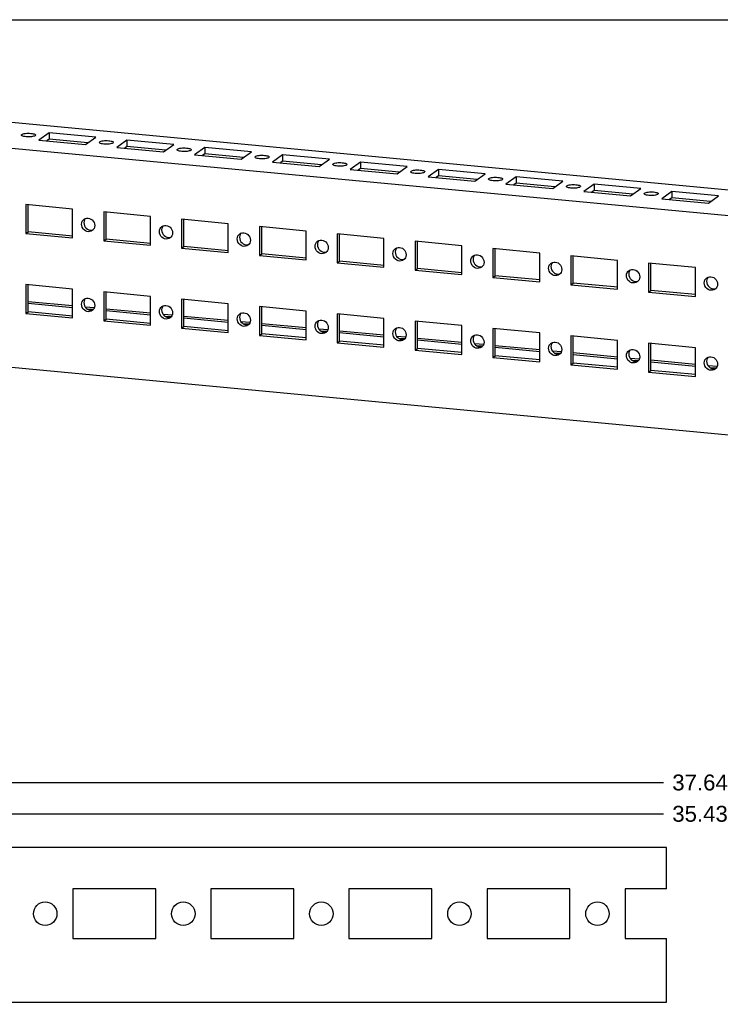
# Model space of a CAD drawing. Header units: inches. Extents: x 0 to 22.7, y 0 to 14.7.
# Tile 3 of 8: x 4.6 to 9.6, y 7.6 to 14.7. Entities that reach past the tile are written whole.
import ezdxf

# ---------------------------------------------------------------- set-up
doc = ezdxf.new("R2010")
doc.units = ezdxf.units.IN
doc.header["$LTSCALE"] = 1.246667
doc.header["$MEASUREMENT"] = 0
doc.layers.get('0').update_dxf_attribs({"linetype": 'CONTINUOUS'})
doc.styles.get("Standard").update_dxf_attribs({"font": 'arial.ttf'})
doc.dimstyles.new('DIMSTYLE_1', dxfattribs={"dimtxt": 0.113333, "dimasz": 0.133333, "dimexe": 0.09, "dimexo": 0.07, "dimgap": 0.0425, "dimtad": 0, "dimtih": 1, "dimtoh": 1, "dimzin": 4, "dimdsep": 46, "dimtxsty": 'Standard', "dimblk": '_FILLED', "dimblk1": '_FILLED', "dimblk2": '_FILLED', "dimcen": 0.09, "dimadec": 3, "dimazin": 1, "dimtfac": 1, "dimtdec": 3, "dimtofl": 0, "dimtmove": 0, "dimatfit": 3, "dimldrblk": '_FILLED', "dimfxl": 0, "dimtolj": 1, "dimtzin": 4, "dimarcsym": 0})

# ---------------------------------------------------------------- blocks, each defined once
blk = doc.blocks.new('_FILLED')
at = {"color": 0, "linetype": 'ByBlock'}
blk.add_solid([(0, 0), (-1, 0.2), (-1, -0.2)], dxfattribs=at)
blk = doc.blocks.new('*D2')
at = {"color": 2, "linetype": 'Continuous'}
for p, q in [((2.327, 8.8572), (2.327, 9.1239)), ((17.0374, 8.8572), (17.0374, 9.1239)), ((2.327, 9.0039), (9.1949, 9.0039)), ((17.0374, 9.0039), (10.1694, 9.0039))]:
    blk.add_line(p, q, dxfattribs=at)
at = {"color": 2, "linetype": 'Continuous', "xscale": 0.1333333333, "yscale": 0.1333333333, "zscale": 0.1333333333, "rotation": 180}
blk.add_blockref('_FILLED', (2.327, 9.0039), dxfattribs=at)
at = {"color": 2, "linetype": 'Continuous', "xscale": 0.1333333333, "yscale": 0.1333333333, "zscale": 0.1333333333}
blk.add_blockref('_FILLED', (17.0374, 9.0039), dxfattribs=at)
at = {"color": 2, "linetype": 'Continuous', "insert": (9.6822, 9.0606), "char_height": 0.113333, "width": 0.861165, "attachment_point": 2, "line_spacing_factor": 0.9}
blk.add_mtext('35.43{\\ftxt.shx;\\W1.000000;\\H0.113333; }[900]', dxfattribs=at)
blk = doc.blocks.new('*D3')
at = {"color": 2, "linetype": 'Continuous'}
for p, q in [((1.2246, 7.7155), (1.2246, 9.3473)), ((18.1398, 7.7155), (18.1398, 9.3473)), ((1.2246, 9.2273), (9.1949, 9.2273)), ((18.1398, 9.2273), (10.1694, 9.2273))]:
    blk.add_line(p, q, dxfattribs=at)
at = {"color": 2, "linetype": 'Continuous', "xscale": 0.1333333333, "yscale": 0.1333333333, "zscale": 0.1333333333, "rotation": 180}
blk.add_blockref('_FILLED', (1.2246, 9.2273), dxfattribs=at)
at = {"color": 2, "linetype": 'Continuous', "xscale": 0.1333333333, "yscale": 0.1333333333, "zscale": 0.1333333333}
blk.add_blockref('_FILLED', (18.1398, 9.2273), dxfattribs=at)
at = {"color": 2, "linetype": 'Continuous', "insert": (9.6822, 9.284), "char_height": 0.113333, "width": 0.861165, "attachment_point": 2, "line_spacing_factor": 0.9}
blk.add_mtext('37.64{\\ftxt.shx;\\W1.000000;\\H0.113333; }[956]', dxfattribs=at)

msp = doc.modelspace()

# ---------------------------------------------------------------- linework, layer by layer
at = {"color": 7, "linetype": 'Continuous'}
for p, q in [((0, 14.6667), (22.6667, 14.6667)), ((21.6906, 12.3185), (1.7129, 14.2004)), ((1.4866, 14.0396), (21.4643, 12.1576)), ((4.8154, 13.8594), (4.7427, 13.8077)), ((4.8154, 13.8594), (4.8154, 13.8137)), ((5.1484, 13.828), (4.8154, 13.8594)), ((4.6607, 13.8311), (4.6509, 13.8318)), ((4.6704, 13.831), (4.6607, 13.8311)), ((4.7427, 13.8077), (5.0756, 13.7763)), ((4.8154, 13.8137), (4.7993, 13.8023)), ((5.0917, 13.7877), (4.8154, 13.8137)), ((5.0756, 13.7763), (5.1484, 13.828)), ((5.2157, 13.7789), (5.2058, 13.7795)), ((5.2253, 13.7787), (5.2157, 13.7789)), ((5.3703, 13.8071), (5.2976, 13.7554)), ((5.3703, 13.8071), (5.3703, 13.7615)), ((5.7033, 13.7757), (5.3703, 13.8071)), ((5.6306, 13.724), (5.7033, 13.7757)), ((5.2976, 13.7554), (5.6306, 13.724)), ((5.3703, 13.7615), (5.3543, 13.75)), ((5.6466, 13.7354), (5.3703, 13.7615)), ((5.7706, 13.7266), (5.7608, 13.7272)), ((5.7803, 13.7264), (5.7706, 13.7266)), ((5.9253, 13.7548), (5.8526, 13.7031)), ((5.8526, 13.7031), (6.1855, 13.6717)), ((5.9253, 13.7092), (5.9092, 13.6978)), ((5.9253, 13.7548), (5.9253, 13.7092)), ((6.2582, 13.7234), (5.9253, 13.7548)), ((6.2016, 13.6832), (5.9253, 13.7092)), ((6.1855, 13.6717), (6.2582, 13.7234)), ((6.4802, 13.7025), (6.4075, 13.6508)), ((6.4802, 13.7025), (6.4802, 13.6569)), ((6.8132, 13.6712), (6.4802, 13.7025)), ((6.3255, 13.6743), (6.3157, 13.6749)), ((6.3352, 13.6742), (6.3255, 13.6743)), ((6.4075, 13.6508), (6.7405, 13.6195)), ((6.4802, 13.6569), (6.4642, 13.6455)), ((6.7565, 13.6309), (6.4802, 13.6569)), ((6.7405, 13.6195), (6.8132, 13.6712)), ((6.8805, 13.622), (6.8706, 13.6227)), ((6.8901, 13.6219), (6.8805, 13.622)), ((7.0351, 13.6503), (6.9624, 13.5986)), ((7.0351, 13.6503), (7.0351, 13.6046)), ((7.3681, 13.6189), (7.0351, 13.6503)), ((6.9624, 13.5986), (7.2954, 13.5672)), ((7.0351, 13.6046), (7.0191, 13.5932)), ((7.3114, 13.5786), (7.0351, 13.6046)), ((7.2954, 13.5672), (7.3681, 13.6189)), ((7.4354, 13.5697), (7.4256, 13.5704)), ((7.4451, 13.5696), (7.4354, 13.5697)), ((7.5901, 13.598), (7.5174, 13.5463)), ((7.5901, 13.5523), (7.574, 13.5409)), ((7.5901, 13.598), (7.5901, 13.5523)), ((7.923, 13.5666), (7.5901, 13.598)), ((7.8664, 13.5263), (7.5901, 13.5523)), ((7.8503, 13.5149), (7.923, 13.5666)), ((7.5174, 13.5463), (7.8503, 13.5149)), ((7.9903, 13.5175), (7.9805, 13.5181)), ((8, 13.5173), (7.9903, 13.5175)), ((8.145, 13.5457), (8.0723, 13.494)), ((8.0723, 13.494), (8.4053, 13.4626)), ((8.145, 13.5001), (8.129, 13.4887)), ((8.145, 13.5457), (8.145, 13.5001)), ((8.478, 13.5143), (8.145, 13.5457)), ((8.4213, 13.474), (8.145, 13.5001)), ((8.4053, 13.4626), (8.478, 13.5143)), ((8.7, 13.4934), (8.6272, 13.4417)), ((8.7, 13.4934), (8.7, 13.4478)), ((9.0329, 13.4621), (8.7, 13.4934)), ((8.5453, 13.4652), (8.5354, 13.4658)), ((8.555, 13.4651), (8.5453, 13.4652)), ((8.6272, 13.4417), (8.9602, 13.4104)), ((8.7, 13.4478), (8.6839, 13.4364)), ((8.9762, 13.4218), (8.7, 13.4478)), ((8.9602, 13.4104), (9.0329, 13.4621)), ((9.1002, 13.4129), (9.0904, 13.4135)), ((9.1099, 13.4128), (9.1002, 13.4129)), ((9.2549, 13.4412), (9.1822, 13.3894)), ((9.2549, 13.4412), (9.2549, 13.3955)), ((9.5878, 13.4098), (9.2549, 13.4412)), ((4.6498, 13.3479), (4.6498, 13.1426)), ((4.9827, 13.3166), (4.6498, 13.3479)), ((4.6659, 13.1541), (4.6659, 13.3479)), ((9.1822, 13.3894), (9.5151, 13.3581)), ((9.2549, 13.3955), (9.2388, 13.3841)), ((9.5312, 13.3695), (9.2549, 13.3955)), ((9.5151, 13.3581), (9.5878, 13.4098)), ((4.9827, 13.1112), (4.9827, 13.3166)), ((5.2047, 13.2957), (5.2047, 13.0903)), ((5.5377, 13.2643), (5.2047, 13.2957)), ((5.2209, 13.1018), (5.2209, 13.2957)), ((5.0465, 13.2079), (5.0479, 13.219)), ((5.057, 13.2373), (5.0646, 13.2444)), ((5.0641, 13.2306), (5.0627, 13.2194)), ((5.0646, 13.2444), (5.0732, 13.249)), ((5.5377, 13.059), (5.5377, 13.2643)), ((5.7596, 13.2434), (5.7596, 13.038)), ((6.0926, 13.212), (5.7596, 13.2434)), ((5.7758, 13.0495), (5.7758, 13.2434)), ((6.0926, 13.0067), (6.0926, 13.212)), ((4.6498, 13.1426), (4.6659, 13.1541)), ((4.6498, 13.1426), (4.9827, 13.1112)), ((4.9839, 13.1241), (4.6659, 13.1541)), ((5.0732, 13.188), (5.0806, 13.1797)), ((5.0806, 13.1797), (5.0894, 13.1732)), ((5.1304, 13.1696), (5.1228, 13.1625)), ((5.6015, 13.1556), (5.6029, 13.1667)), ((5.612, 13.1851), (5.6196, 13.1921)), ((5.619, 13.1783), (5.6176, 13.1671)), ((5.6196, 13.1921), (5.6282, 13.1967)), ((5.6281, 13.1357), (5.6355, 13.1274)), ((6.1669, 13.1328), (6.1745, 13.1398)), ((6.1745, 13.1398), (6.1831, 13.1445)), ((6.3146, 13.1911), (6.3146, 12.9858)), ((6.6475, 13.1598), (6.3146, 13.1911)), ((6.3307, 12.9973), (6.3307, 13.1911)), ((6.6475, 12.9544), (6.6475, 13.1598)), ((6.8695, 13.1388), (6.8695, 12.9335)), ((7.2025, 13.1075), (6.8695, 13.1388)), ((6.8857, 12.945), (6.8857, 13.1388)), ((5.2047, 13.0903), (5.2209, 13.1018)), ((5.2047, 13.0903), (5.5377, 13.059)), ((5.5389, 13.0719), (5.2209, 13.1018)), ((5.6355, 13.1274), (5.6443, 13.121)), ((5.6854, 13.1173), (5.6777, 13.1103)), ((6.1564, 13.1033), (6.1578, 13.1145)), ((6.174, 13.126), (6.1726, 13.1148)), ((6.1831, 13.0834), (6.1904, 13.0752)), ((6.1904, 13.0752), (6.1993, 13.0687)), ((6.2403, 13.065), (6.2327, 13.058)), ((6.7114, 13.0511), (6.7127, 13.0622)), ((6.7218, 13.0805), (6.7294, 13.0875)), ((6.7289, 13.0737), (6.7275, 13.0626)), ((6.7294, 13.0875), (6.738, 13.0922)), ((7.2025, 12.9021), (7.2025, 13.1075)), ((7.4245, 13.0866), (7.4245, 12.8812)), ((7.7574, 13.0552), (7.4245, 13.0866)), ((7.4406, 12.8927), (7.4406, 13.0866)), ((5.7596, 13.038), (5.7758, 13.0495)), ((5.7596, 13.038), (6.0926, 13.0067)), ((6.0938, 13.0196), (5.7758, 13.0495)), ((6.3146, 12.9858), (6.3307, 12.9973)), ((6.6488, 12.9673), (6.3307, 12.9973)), ((6.738, 13.0311), (6.7454, 13.0229)), ((6.7454, 13.0229), (6.7542, 13.0164)), ((6.7952, 13.0127), (6.7876, 13.0057)), ((7.2663, 12.9988), (7.2677, 13.0099)), ((7.2768, 13.0282), (7.2844, 13.0353)), ((7.2838, 13.0215), (7.2825, 13.0103)), ((7.2844, 13.0353), (7.293, 13.0399)), ((7.7574, 12.8498), (7.7574, 13.0552)), ((7.9794, 13.0343), (7.9794, 12.8289)), ((8.3124, 13.0029), (7.9794, 13.0343)), ((7.9955, 12.8404), (7.9955, 13.0343)), ((8.3124, 12.7976), (8.3124, 13.0029)), ((6.3146, 12.9858), (6.6475, 12.9544)), ((6.8695, 12.9335), (6.8857, 12.945)), ((6.8695, 12.9335), (7.2025, 12.9021)), ((7.2037, 12.915), (6.8857, 12.945)), ((7.2929, 12.9789), (7.3003, 12.9706)), ((7.3003, 12.9706), (7.3091, 12.9641)), ((7.3502, 12.9605), (7.3425, 12.9534)), ((7.8212, 12.9465), (7.8226, 12.9576)), ((7.8317, 12.9759), (7.8393, 12.983)), ((7.8388, 12.9692), (7.8374, 12.958)), ((7.8393, 12.983), (7.8479, 12.9876)), ((7.8479, 12.9266), (7.8553, 12.9183)), ((8.3866, 12.9237), (8.3943, 12.9307)), ((8.3943, 12.9307), (8.4029, 12.9354)), ((8.5343, 12.982), (8.5343, 12.7767)), ((8.8673, 12.9506), (8.5343, 12.982)), ((8.5505, 12.7882), (8.5505, 12.982)), ((8.8673, 12.7453), (8.8673, 12.9506)), ((9.0893, 12.9297), (9.0893, 12.7244)), ((9.4222, 12.8984), (9.0893, 12.9297)), ((9.1054, 12.7359), (9.1054, 12.9297)), ((7.4245, 12.8812), (7.4406, 12.8927)), ((7.4245, 12.8812), (7.7574, 12.8498)), ((7.7586, 12.8627), (7.4406, 12.8927)), ((7.8553, 12.9183), (7.8641, 12.9118)), ((7.9051, 12.9082), (7.8975, 12.9012)), ((8.3762, 12.8942), (8.3775, 12.9054)), ((8.3937, 12.9169), (8.3923, 12.9057)), ((8.4028, 12.8743), (8.4102, 12.8661)), ((8.4102, 12.8661), (8.419, 12.8596)), ((8.46, 12.8559), (8.4524, 12.8489)), ((8.9311, 12.842), (8.9325, 12.8531)), ((8.9416, 12.8714), (8.9492, 12.8784)), ((8.9487, 12.8646), (8.9473, 12.8535)), ((8.9492, 12.8784), (8.9578, 12.8831)), ((9.4222, 12.693), (9.4222, 12.8984)), ((7.9794, 12.8289), (7.9955, 12.8404)), ((7.9794, 12.8289), (8.3124, 12.7976)), ((8.3136, 12.8105), (7.9955, 12.8404)), ((8.5343, 12.7767), (8.5505, 12.7882)), ((8.8685, 12.7582), (8.5505, 12.7882)), ((8.9577, 12.822), (8.9651, 12.8138)), ((8.9651, 12.8138), (8.9739, 12.8073)), ((9.015, 12.8036), (9.0074, 12.7966)), ((9.486, 12.7897), (9.4874, 12.8008)), ((9.4965, 12.8191), (9.5041, 12.8262)), ((9.5036, 12.8124), (9.5022, 12.8012)), ((9.5041, 12.8262), (9.5127, 12.8308)), ((4.6498, 12.7775), (4.6498, 12.5722)), ((4.9827, 12.7462), (4.6498, 12.7775)), ((4.6659, 12.5837), (4.6659, 12.7775)), ((4.9827, 12.5408), (4.9827, 12.7462)), ((5.2047, 12.7252), (5.2047, 12.5199)), ((5.5377, 12.6939), (5.2047, 12.7252)), ((5.2209, 12.5314), (5.2209, 12.7252)), ((8.5343, 12.7767), (8.8673, 12.7453)), ((9.0893, 12.7244), (9.1054, 12.7359)), ((9.0893, 12.7244), (9.4222, 12.693)), ((9.4234, 12.7059), (9.1054, 12.7359)), ((9.5127, 12.7698), (9.5201, 12.7615)), ((9.5201, 12.7615), (9.5289, 12.755)), ((9.5699, 12.7514), (9.5623, 12.7443)), ((4.9827, 12.626), (4.6659, 12.6558)), ((4.9827, 12.6129), (4.6659, 12.6428)), ((5.0465, 12.6375), (5.0479, 12.6486)), ((5.057, 12.6669), (5.0646, 12.6739)), ((5.0641, 12.6601), (5.0627, 12.649)), ((5.0646, 12.6739), (5.0732, 12.6786)), ((5.5377, 12.4885), (5.5377, 12.6939)), ((5.7596, 12.673), (5.7596, 12.4676)), ((6.0926, 12.6416), (5.7596, 12.673)), ((5.7758, 12.4791), (5.7758, 12.673)), ((6.0926, 12.4362), (6.0926, 12.6416)), ((4.6498, 12.5722), (4.6659, 12.5837)), ((4.6498, 12.5722), (4.9827, 12.5408)), ((4.9839, 12.5537), (4.6659, 12.5837)), ((5.0732, 12.6176), (5.0806, 12.6093)), ((5.1393, 12.6112), (5.0733, 12.6174)), ((5.0806, 12.6093), (5.0894, 12.6028)), ((5.1303, 12.599), (5.0892, 12.6029)), ((5.1304, 12.5991), (5.1228, 12.5921)), ((5.5377, 12.5737), (5.2209, 12.6035)), ((5.5377, 12.5607), (5.2209, 12.5905)), ((5.6015, 12.5852), (5.6029, 12.5963)), ((5.612, 12.6146), (5.6196, 12.6217)), ((5.619, 12.6079), (5.6176, 12.5967)), ((5.6196, 12.6217), (5.6282, 12.6263)), ((6.1669, 12.5623), (6.1745, 12.5694)), ((6.1745, 12.5694), (6.1831, 12.574)), ((6.3146, 12.6207), (6.3146, 12.4153)), ((6.6475, 12.5893), (6.3146, 12.6207)), ((6.3307, 12.4268), (6.3307, 12.6207)), ((6.6475, 12.384), (6.6475, 12.5893)), ((6.8695, 12.5684), (6.8695, 12.3631)), ((7.2025, 12.537), (6.8695, 12.5684)), ((6.8857, 12.3746), (6.8857, 12.5684)), ((5.2047, 12.5199), (5.2209, 12.5314)), ((5.2047, 12.5199), (5.5377, 12.4885)), ((5.5389, 12.5014), (5.2209, 12.5314)), ((5.6281, 12.5653), (5.6355, 12.557)), ((5.6942, 12.5589), (5.6282, 12.5651)), ((5.6355, 12.557), (5.6443, 12.5505)), ((5.6852, 12.5468), (5.6442, 12.5506)), ((5.6854, 12.5469), (5.6777, 12.5398)), ((6.0926, 12.5214), (5.7758, 12.5512)), ((6.0926, 12.5084), (5.7758, 12.5382)), ((6.1564, 12.5329), (6.1578, 12.544)), ((6.174, 12.5556), (6.1726, 12.5444)), ((6.1831, 12.513), (6.1904, 12.5047)), ((6.2491, 12.5067), (6.1832, 12.5129)), ((6.1904, 12.5047), (6.1993, 12.4982)), ((6.2402, 12.4945), (6.1991, 12.4984)), ((6.6475, 12.4691), (6.3307, 12.499)), ((6.7218, 12.5101), (6.7294, 12.5171)), ((6.7289, 12.5033), (6.7275, 12.4921)), ((6.7294, 12.5171), (6.738, 12.5218)), ((7.2025, 12.3317), (7.2025, 12.537)), ((7.4245, 12.5161), (7.4245, 12.3108)), ((7.7574, 12.4848), (7.4245, 12.5161)), ((7.4406, 12.3223), (7.4406, 12.5161)), ((1.4866, 12.4765), (21.4643, 10.5946)), ((5.7596, 12.4676), (5.7758, 12.4791)), ((5.7596, 12.4676), (6.0926, 12.4362)), ((6.0938, 12.4491), (5.7758, 12.4791)), ((6.2403, 12.4946), (6.2327, 12.4876)), ((6.6475, 12.4561), (6.3307, 12.486)), ((6.7114, 12.4806), (6.7127, 12.4918)), ((6.738, 12.4607), (6.7454, 12.4525)), ((6.8041, 12.4544), (6.7381, 12.4606)), ((6.7454, 12.4525), (6.7542, 12.446)), ((6.7951, 12.4422), (6.7541, 12.4461)), ((6.7952, 12.4423), (6.7876, 12.4353)), ((7.2025, 12.4169), (6.8857, 12.4467)), ((7.2025, 12.4038), (6.8857, 12.4337)), ((7.2663, 12.4284), (7.2677, 12.4395)), ((7.2768, 12.4578), (7.2844, 12.4648)), ((7.2838, 12.451), (7.2825, 12.4399)), ((7.2844, 12.4648), (7.293, 12.4695)), ((7.7574, 12.2794), (7.7574, 12.4848)), ((7.9794, 12.4639), (7.9794, 12.2585)), ((8.3124, 12.4325), (7.9794, 12.4639)), ((7.9955, 12.27), (7.9955, 12.4639)), ((8.3124, 12.2271), (8.3124, 12.4325)), ((6.3146, 12.4153), (6.3307, 12.4268)), ((6.3146, 12.4153), (6.6475, 12.384)), ((6.6488, 12.3969), (6.3307, 12.4268)), ((6.8695, 12.3631), (6.8857, 12.3746)), ((6.8695, 12.3631), (7.2025, 12.3317)), ((7.2037, 12.3446), (6.8857, 12.3746)), ((7.2929, 12.4084), (7.3003, 12.4002)), ((7.359, 12.4021), (7.293, 12.4083)), ((7.3003, 12.4002), (7.3091, 12.3937)), ((7.35, 12.3899), (7.309, 12.3938)), ((7.3502, 12.39), (7.3425, 12.383)), ((7.7574, 12.3646), (7.4406, 12.3944)), ((7.7574, 12.3516), (7.4406, 12.3814)), ((7.8212, 12.3761), (7.8226, 12.3872)), ((7.8317, 12.4055), (7.8393, 12.4126)), ((7.8388, 12.3988), (7.8374, 12.3876)), ((7.8393, 12.4126), (7.8479, 12.4172)), ((8.3866, 12.3532), (8.3943, 12.3603)), ((8.3943, 12.3603), (8.4029, 12.3649)), ((8.5343, 12.4116), (8.5343, 12.2062)), ((8.8673, 12.3802), (8.5343, 12.4116)), ((8.5505, 12.2177), (8.5505, 12.4116)), ((8.8673, 12.1749), (8.8673, 12.3802)), ((9.0893, 12.3593), (9.0893, 12.154)), ((9.4222, 12.3279), (9.0893, 12.3593)), ((9.1054, 12.1654), (9.1054, 12.3593)), ((7.4245, 12.3108), (7.4406, 12.3223)), ((7.4245, 12.3108), (7.7574, 12.2794)), ((7.7586, 12.2923), (7.4406, 12.3223)), ((7.8479, 12.3562), (7.8553, 12.3479)), ((7.9139, 12.3498), (7.848, 12.356)), ((7.8553, 12.3479), (7.8641, 12.3414)), ((7.905, 12.3377), (7.8639, 12.3415)), ((7.9051, 12.3378), (7.8975, 12.3307)), ((8.3124, 12.3123), (7.9955, 12.3421)), ((8.3124, 12.2993), (7.9955, 12.3291)), ((8.3762, 12.3238), (8.3775, 12.3349)), ((8.3937, 12.3465), (8.3923, 12.3353)), ((8.4028, 12.3039), (8.4102, 12.2956)), ((8.4689, 12.2976), (8.4029, 12.3038)), ((8.4102, 12.2956), (8.419, 12.2891)), ((8.4599, 12.2854), (8.4189, 12.2893)), ((8.8673, 12.26), (8.5505, 12.2899)), ((8.9416, 12.301), (8.9492, 12.308)), ((8.9487, 12.2942), (8.9473, 12.283)), ((8.9492, 12.308), (8.9578, 12.3127)), ((9.4222, 12.1226), (9.4222, 12.3279)), ((7.9794, 12.2585), (7.9955, 12.27)), ((7.9794, 12.2585), (8.3124, 12.2271)), ((8.3136, 12.24), (7.9955, 12.27)), ((8.46, 12.2855), (8.4524, 12.2785)), ((8.5343, 12.2062), (8.5505, 12.2177)), ((8.8673, 12.247), (8.5505, 12.2769)), ((8.8685, 12.1878), (8.5505, 12.2177)), ((8.9311, 12.2715), (8.9325, 12.2827)), ((8.9577, 12.2516), (8.9651, 12.2434)), ((9.0238, 12.2453), (8.9578, 12.2515)), ((8.9651, 12.2434), (8.9739, 12.2369)), ((9.0149, 12.2331), (8.9738, 12.237)), ((9.015, 12.2332), (9.0074, 12.2262)), ((9.4222, 12.2077), (9.1054, 12.2376)), ((9.4222, 12.1947), (9.1054, 12.2246)), ((9.486, 12.2193), (9.4874, 12.2304)), ((9.4965, 12.2487), (9.5041, 12.2557)), ((9.5036, 12.2419), (9.5022, 12.2307)), ((9.5041, 12.2557), (9.5127, 12.2604)), ((8.5343, 12.2062), (8.8673, 12.1749)), ((9.0893, 12.154), (9.1054, 12.1654)), ((9.0893, 12.154), (9.4222, 12.1226)), ((9.4234, 12.1355), (9.1054, 12.1654)), ((9.5127, 12.1993), (9.5201, 12.1911)), ((9.5787, 12.193), (9.5128, 12.1992)), ((9.5201, 12.1911), (9.5289, 12.1846)), ((9.5698, 12.1808), (9.5287, 12.1847)), ((9.5699, 12.1809), (9.5623, 12.1739)), ((9.2162, 8.7639), (2.327, 8.7639)), ((9.2162, 8.4686), (9.2162, 8.7639)), ((4.9844, 8.4686), (4.9844, 8.1143)), ((5.575, 8.4686), (4.9844, 8.4686)), ((5.575, 8.1143), (5.575, 8.4686)), ((6.5592, 8.4686), (5.9687, 8.4686)), ((5.9687, 8.4686), (5.9687, 8.1143)), ((6.5592, 8.1143), (6.5592, 8.4686)), ((7.5435, 8.4686), (6.9529, 8.4686)), ((6.9529, 8.4686), (6.9529, 8.1143)), ((7.5435, 8.1143), (7.5435, 8.4686)), ((8.5277, 8.4686), (7.9372, 8.4686)), ((7.9372, 8.4686), (7.9372, 8.1143)), ((8.5277, 8.1143), (8.5277, 8.4686)), ((9.2162, 8.4686), (8.9214, 8.4686)), ((8.9214, 8.4686), (8.9214, 8.1143)), ((4.9844, 8.1143), (5.575, 8.1143)), ((5.9687, 8.1143), (6.5592, 8.1143)), ((6.9529, 8.1143), (7.5435, 8.1143)), ((7.9372, 8.1143), (8.5277, 8.1143)), ((8.9214, 8.1143), (9.2162, 8.1143)), ((9.2162, 7.6615), (9.2162, 8.1143)), ((2.327, 7.6615), (9.2162, 7.6615))]:
    msp.add_line(p, q, dxfattribs=at)
for points in [[(4.6179, 13.844), (4.6184, 13.8459), (4.6209, 13.8484)], [(4.6509, 13.8318), (4.6418, 13.8329), (4.634, 13.8344), (4.6275, 13.8363), (4.6226, 13.8385), (4.6193, 13.8409), (4.6179, 13.8434), (4.6179, 13.844)], [(4.6209, 13.8484), (4.6253, 13.8508), (4.6312, 13.8528), (4.6385, 13.8545), (4.6468, 13.8557), (4.656, 13.8566), (4.6657, 13.8569), (4.6754, 13.8568), (4.6852, 13.8562)], [(4.7152, 13.8395), (4.7108, 13.8372), (4.7049, 13.8352), (4.6976, 13.8335), (4.6893, 13.8322), (4.6801, 13.8314), (4.6704, 13.831)], [(4.6852, 13.8562), (4.6943, 13.855), (4.7021, 13.8535), (4.7086, 13.8516), (4.7135, 13.8495), (4.7168, 13.8471), (4.7182, 13.8446), (4.7182, 13.844)], [(4.7182, 13.844), (4.7177, 13.8421), (4.7152, 13.8395)], [(5.1728, 13.7917), (5.1734, 13.7936), (5.1758, 13.7961)], [(5.2058, 13.7795), (5.1967, 13.7806), (5.189, 13.7821), (5.1825, 13.784), (5.1775, 13.7862), (5.1743, 13.7886), (5.1728, 13.7911), (5.1728, 13.7917)], [(5.1758, 13.7961), (5.1803, 13.7985), (5.1861, 13.8005), (5.1934, 13.8022), (5.2018, 13.8035), (5.211, 13.8043), (5.2206, 13.8047), (5.2303, 13.8045), (5.2402, 13.8039)], [(5.2702, 13.7872), (5.2657, 13.7849), (5.2599, 13.7829), (5.2526, 13.7812), (5.2442, 13.7799), (5.235, 13.7791), (5.2253, 13.7787)], [(5.2402, 13.8039), (5.2493, 13.8027), (5.257, 13.8012), (5.2635, 13.7994), (5.2685, 13.7972), (5.2717, 13.7948), (5.2731, 13.7923), (5.2732, 13.7917)], [(5.2732, 13.7917), (5.2726, 13.7898), (5.2702, 13.7872)], [(5.7277, 13.7394), (5.7283, 13.7413), (5.7308, 13.7439)], [(5.7608, 13.7272), (5.7516, 13.7284), (5.7439, 13.7299), (5.7374, 13.7318), (5.7324, 13.7339), (5.7292, 13.7363), (5.7278, 13.7388), (5.7277, 13.7394)], [(5.7308, 13.7439), (5.7352, 13.7462), (5.741, 13.7482), (5.7483, 13.7499), (5.7567, 13.7512), (5.7659, 13.752), (5.7756, 13.7524), (5.7853, 13.7523), (5.7951, 13.7516)], [(5.8251, 13.735), (5.8206, 13.7326), (5.8148, 13.7306), (5.8075, 13.7289), (5.7991, 13.7276), (5.7899, 13.7268), (5.7803, 13.7264)], [(5.7951, 13.7516), (5.8042, 13.7505), (5.812, 13.749), (5.8184, 13.7471), (5.8234, 13.7449), (5.8266, 13.7425), (5.8281, 13.74), (5.8281, 13.7394)], [(5.8281, 13.7394), (5.8275, 13.7375), (5.8251, 13.735)], [(6.2827, 13.6872), (6.2833, 13.689), (6.2857, 13.6916)], [(6.2857, 13.6916), (6.2901, 13.6939), (6.296, 13.6959), (6.3033, 13.6976), (6.3116, 13.6989), (6.3208, 13.6997), (6.3305, 13.7001), (6.3402, 13.7), (6.35, 13.6993)], [(6.35, 13.6993), (6.3591, 13.6982), (6.3669, 13.6967), (6.3734, 13.6948), (6.3784, 13.6926), (6.3816, 13.6903), (6.383, 13.6877), (6.3831, 13.6871)], [(6.3157, 13.6749), (6.3066, 13.6761), (6.2988, 13.6776), (6.2923, 13.6795), (6.2874, 13.6816), (6.2841, 13.684), (6.2827, 13.6865), (6.2827, 13.6872)], [(6.38, 13.6827), (6.3756, 13.6803), (6.3698, 13.6783), (6.3625, 13.6767), (6.3541, 13.6754), (6.3449, 13.6745), (6.3352, 13.6742)], [(6.3831, 13.6871), (6.3825, 13.6852), (6.38, 13.6827)], [(6.8376, 13.6349), (6.8382, 13.6368), (6.8406, 13.6393)], [(6.8706, 13.6227), (6.8615, 13.6238), (6.8538, 13.6253), (6.8473, 13.6272), (6.8423, 13.6294), (6.8391, 13.6318), (6.8377, 13.6343), (6.8376, 13.6349)], [(6.8406, 13.6393), (6.8451, 13.6417), (6.8509, 13.6437), (6.8582, 13.6454), (6.8666, 13.6466), (6.8758, 13.6475), (6.8854, 13.6478), (6.8951, 13.6477), (6.905, 13.6471)], [(6.935, 13.6304), (6.9305, 13.6281), (6.9247, 13.6261), (6.9174, 13.6244), (6.909, 13.6231), (6.8998, 13.6223), (6.8901, 13.6219)], [(6.905, 13.6471), (6.9141, 13.6459), (6.9218, 13.6444), (6.9283, 13.6425), (6.9333, 13.6404), (6.9365, 13.638), (6.9379, 13.6355), (6.938, 13.6348)], [(6.938, 13.6348), (6.9374, 13.633), (6.935, 13.6304)], [(7.3925, 13.5826), (7.3931, 13.5845), (7.3956, 13.587)], [(7.4256, 13.5704), (7.4165, 13.5715), (7.4087, 13.573), (7.4022, 13.5749), (7.3972, 13.5771), (7.394, 13.5795), (7.3926, 13.582), (7.3925, 13.5826)], [(7.3956, 13.587), (7.4, 13.5894), (7.4058, 13.5914), (7.4131, 13.5931), (7.4215, 13.5944), (7.4307, 13.5952), (7.4404, 13.5956), (7.4501, 13.5954), (7.4599, 13.5948)], [(7.4899, 13.5781), (7.4854, 13.5758), (7.4796, 13.5738), (7.4723, 13.5721), (7.4639, 13.5708), (7.4548, 13.57), (7.4451, 13.5696)], [(7.4599, 13.5948), (7.469, 13.5936), (7.4768, 13.5921), (7.4833, 13.5902), (7.4882, 13.5881), (7.4915, 13.5857), (7.4929, 13.5832), (7.4929, 13.5826)], [(7.4929, 13.5826), (7.4923, 13.5807), (7.4899, 13.5781)], [(7.9475, 13.5303), (7.9481, 13.5322), (7.9505, 13.5348)], [(7.9805, 13.5181), (7.9714, 13.5193), (7.9636, 13.5208), (7.9571, 13.5227), (7.9522, 13.5248), (7.949, 13.5272), (7.9475, 13.5297), (7.9475, 13.5303)], [(7.9505, 13.5348), (7.955, 13.5371), (7.9608, 13.5391), (7.9681, 13.5408), (7.9765, 13.5421), (7.9856, 13.5429), (7.9953, 13.5433), (8.005, 13.5431), (8.0148, 13.5425)], [(8.0448, 13.5259), (8.0404, 13.5235), (8.0346, 13.5215), (8.0273, 13.5198), (8.0189, 13.5185), (8.0097, 13.5177), (8, 13.5173)], [(8.0148, 13.5425), (8.0239, 13.5414), (8.0317, 13.5399), (8.0382, 13.538), (8.0432, 13.5358), (8.0464, 13.5334), (8.0478, 13.5309), (8.0479, 13.5303)], [(8.0479, 13.5303), (8.0473, 13.5284), (8.0448, 13.5259)], [(8.5024, 13.478), (8.503, 13.4799), (8.5054, 13.4825)], [(8.5054, 13.4825), (8.5099, 13.4848), (8.5157, 13.4868), (8.523, 13.4885), (8.5314, 13.4898), (8.5406, 13.4906), (8.5503, 13.491), (8.5599, 13.4909), (8.5698, 13.4902)], [(8.5698, 13.4902), (8.5789, 13.4891), (8.5866, 13.4876), (8.5931, 13.4857), (8.5981, 13.4835), (8.6013, 13.4811), (8.6027, 13.4786), (8.6028, 13.478)], [(8.5354, 13.4658), (8.5263, 13.467), (8.5186, 13.4685), (8.5121, 13.4704), (8.5071, 13.4725), (8.5039, 13.4749), (8.5025, 13.4774), (8.5024, 13.478)], [(8.5998, 13.4736), (8.5953, 13.4712), (8.5895, 13.4692), (8.5822, 13.4675), (8.5738, 13.4663), (8.5646, 13.4654), (8.555, 13.4651)], [(8.6028, 13.478), (8.6022, 13.4761), (8.5998, 13.4736)], [(9.0573, 13.4258), (9.0579, 13.4277), (9.0604, 13.4302)], [(9.0904, 13.4135), (9.0813, 13.4147), (9.0735, 13.4162), (9.067, 13.4181), (9.0621, 13.4203), (9.0588, 13.4226), (9.0574, 13.4251), (9.0573, 13.4258)], [(9.0604, 13.4302), (9.0648, 13.4326), (9.0706, 13.4346), (9.0779, 13.4362), (9.0863, 13.4375), (9.0955, 13.4384), (9.1052, 13.4387), (9.1149, 13.4386), (9.1247, 13.438)], [(9.1547, 13.4213), (9.1503, 13.419), (9.1444, 13.4169), (9.1371, 13.4153), (9.1288, 13.414), (9.1196, 13.4131), (9.1099, 13.4128)], [(9.1247, 13.438), (9.1338, 13.4368), (9.1416, 13.4353), (9.1481, 13.4334), (9.153, 13.4312), (9.1563, 13.4289), (9.1577, 13.4264), (9.1577, 13.4257)], [(9.1577, 13.4257), (9.1572, 13.4239), (9.1547, 13.4213)], [(5.0572, 13.1763), (5.0514, 13.186), (5.0479, 13.1964), (5.0465, 13.2079)], [(5.0479, 13.219), (5.0514, 13.2288), (5.057, 13.2373)], [(5.0627, 13.2194), (5.0641, 13.208), (5.0675, 13.1976), (5.0732, 13.188)], [(5.0734, 13.2491), (5.0733, 13.249), (5.0676, 13.2404), (5.0641, 13.2306)], [(5.0732, 13.249), (5.083, 13.2517), (5.0935, 13.2519)], [(5.0935, 13.2519), (5.104, 13.2498), (5.1139, 13.2454), (5.1228, 13.2389), (5.1303, 13.2306), (5.136, 13.2209), (5.1395, 13.2105), (5.1409, 13.199)], [(5.0939, 13.155), (5.0834, 13.1571), (5.0736, 13.1615), (5.0647, 13.168), (5.0572, 13.1763)], [(5.0894, 13.1732), (5.0992, 13.1687), (5.1097, 13.1665), (5.1202, 13.1667), (5.13, 13.1692)], [(5.1228, 13.1625), (5.1142, 13.1579), (5.1044, 13.1552), (5.0939, 13.155)], [(5.1409, 13.199), (5.1395, 13.1879), (5.1361, 13.1781), (5.1304, 13.1696)], [(5.6121, 13.124), (5.6064, 13.1337), (5.6029, 13.1442), (5.6015, 13.1556)], [(5.6029, 13.1667), (5.6063, 13.1765), (5.612, 13.1851)], [(5.6176, 13.1671), (5.619, 13.1557), (5.6225, 13.1453), (5.6281, 13.1357)], [(5.6284, 13.1968), (5.6283, 13.1967), (5.6225, 13.1881), (5.619, 13.1783)], [(5.6282, 13.1967), (5.638, 13.1994), (5.6485, 13.1996)], [(5.6485, 13.1996), (5.659, 13.1975), (5.6688, 13.1931), (5.6777, 13.1866), (5.6852, 13.1783), (5.691, 13.1686), (5.6944, 13.1582), (5.6958, 13.1467)], [(5.6958, 13.1467), (5.6944, 13.1356), (5.691, 13.1258), (5.6854, 13.1173)], [(6.1578, 13.1145), (6.1612, 13.1242), (6.1669, 13.1328)], [(6.1833, 13.1445), (6.1832, 13.1444), (6.1775, 13.1358), (6.174, 13.126)], [(6.1831, 13.1445), (6.1929, 13.1471), (6.2034, 13.1473)], [(6.2034, 13.1473), (6.2139, 13.1452), (6.2237, 13.1408), (6.2326, 13.1344), (6.2401, 13.1261), (6.2459, 13.1164), (6.2494, 13.1059), (6.2508, 13.0945)], [(5.6488, 13.1027), (5.6384, 13.1048), (5.6285, 13.1093), (5.6196, 13.1157), (5.6121, 13.124)], [(5.6443, 13.121), (5.6541, 13.1164), (5.6646, 13.1143), (5.6751, 13.1144), (5.685, 13.117)], [(5.6777, 13.1103), (5.6691, 13.1056), (5.6593, 13.1029), (5.6488, 13.1027)], [(6.1671, 13.0717), (6.1613, 13.0814), (6.1578, 13.0919), (6.1564, 13.1033)], [(6.2038, 13.0505), (6.1933, 13.0526), (6.1834, 13.057), (6.1746, 13.0634), (6.1671, 13.0717)], [(6.1726, 13.1148), (6.174, 13.1034), (6.1774, 13.093), (6.1831, 13.0834)], [(6.1993, 13.0687), (6.2091, 13.0642), (6.2196, 13.062), (6.2301, 13.0621), (6.2399, 13.0647)], [(6.2508, 13.0945), (6.2494, 13.0833), (6.2459, 13.0736), (6.2403, 13.065)], [(6.7127, 13.0622), (6.7162, 13.0719), (6.7218, 13.0805)], [(6.7275, 13.0626), (6.7289, 13.0512), (6.7323, 13.0408), (6.738, 13.0311)], [(6.7383, 13.0923), (6.7382, 13.0922), (6.7324, 13.0836), (6.7289, 13.0737)], [(6.738, 13.0922), (6.7479, 13.0949), (6.7583, 13.0951)], [(6.7583, 13.0951), (6.7688, 13.093), (6.7787, 13.0885), (6.7876, 13.0821), (6.7951, 13.0738), (6.8008, 13.0641), (6.8043, 13.0536), (6.8057, 13.0422)], [(6.2327, 13.058), (6.2241, 13.0533), (6.2143, 13.0507), (6.2038, 13.0505)], [(6.722, 13.0195), (6.7162, 13.0291), (6.7127, 13.0396), (6.7114, 13.0511)], [(6.7587, 12.9982), (6.7482, 13.0003), (6.7384, 13.0047), (6.7295, 13.0111), (6.722, 13.0195)], [(6.7542, 13.0164), (6.764, 13.0119), (6.7745, 13.0097), (6.785, 13.0098), (6.7948, 13.0124)], [(6.7876, 13.0057), (6.779, 13.001), (6.7692, 12.9984), (6.7587, 12.9982)], [(6.8057, 13.0422), (6.8043, 13.0311), (6.8009, 13.0213), (6.7952, 13.0127)], [(7.2769, 12.9672), (7.2712, 12.9769), (7.2677, 12.9873), (7.2663, 12.9988)], [(7.2677, 13.0099), (7.2711, 13.0197), (7.2768, 13.0282)], [(7.2825, 13.0103), (7.2838, 12.9989), (7.2873, 12.9885), (7.2929, 12.9789)], [(7.2932, 13.04), (7.2931, 13.0399), (7.2873, 13.0313), (7.2838, 13.0215)], [(7.293, 13.0399), (7.3028, 13.0426), (7.3133, 13.0428)], [(7.3133, 13.0428), (7.3238, 13.0407), (7.3336, 13.0363), (7.3425, 13.0298), (7.35, 13.0215), (7.3558, 13.0118), (7.3592, 13.0014), (7.3606, 12.9899)], [(7.3606, 12.9899), (7.3593, 12.9788), (7.3558, 12.969), (7.3502, 12.9605)], [(7.8479, 12.9876), (7.8577, 12.9903), (7.8682, 12.9905)], [(7.8682, 12.9905), (7.8787, 12.9884), (7.8886, 12.984), (7.8974, 12.9775), (7.9049, 12.9692), (7.9107, 12.9595), (7.9142, 12.9491), (7.9156, 12.9376)], [(7.3137, 12.9459), (7.3032, 12.948), (7.2933, 12.9524), (7.2844, 12.9589), (7.2769, 12.9672)], [(7.3091, 12.9641), (7.3189, 12.9596), (7.3294, 12.9574), (7.3399, 12.9576), (7.3498, 12.9601)], [(7.3425, 12.9534), (7.334, 12.9488), (7.3241, 12.9461), (7.3137, 12.9459)], [(7.8319, 12.9149), (7.8261, 12.9246), (7.8226, 12.9351), (7.8212, 12.9465)], [(7.8226, 12.9576), (7.826, 12.9674), (7.8317, 12.9759)], [(7.8374, 12.958), (7.8388, 12.9466), (7.8422, 12.9362), (7.8479, 12.9266)], [(7.8481, 12.9877), (7.848, 12.9876), (7.8423, 12.979), (7.8388, 12.9692)], [(7.9156, 12.9376), (7.9142, 12.9265), (7.9108, 12.9167), (7.9051, 12.9082)], [(8.3775, 12.9054), (8.381, 12.9151), (8.3866, 12.9237)], [(8.4031, 12.9354), (8.403, 12.9353), (8.3972, 12.9267), (8.3937, 12.9169)], [(8.4029, 12.9354), (8.4127, 12.938), (8.4231, 12.9382)], [(8.4231, 12.9382), (8.4336, 12.9361), (8.4435, 12.9317), (8.4524, 12.9253), (8.4599, 12.917), (8.4656, 12.9073), (8.4691, 12.8968), (8.4705, 12.8853)], [(7.8686, 12.8936), (7.8581, 12.8957), (7.8483, 12.9002), (7.8394, 12.9066), (7.8319, 12.9149)], [(7.8641, 12.9118), (7.8739, 12.9073), (7.8844, 12.9052), (7.8949, 12.9053), (7.9047, 12.9078)], [(7.8975, 12.9012), (7.8889, 12.8965), (7.8791, 12.8938), (7.8686, 12.8936)], [(8.3868, 12.8626), (8.381, 12.8723), (8.3776, 12.8828), (8.3762, 12.8942)], [(8.4235, 12.8414), (8.413, 12.8434), (8.4032, 12.8479), (8.3943, 12.8543), (8.3868, 12.8626)], [(8.3923, 12.9057), (8.3937, 12.8943), (8.3971, 12.8839), (8.4028, 12.8743)], [(8.419, 12.8596), (8.4288, 12.8551), (8.4393, 12.8529), (8.4498, 12.853), (8.4596, 12.8556)], [(8.4524, 12.8489), (8.4438, 12.8442), (8.434, 12.8416), (8.4235, 12.8414)], [(8.4705, 12.8853), (8.4691, 12.8742), (8.4657, 12.8645), (8.46, 12.8559)], [(8.9325, 12.8531), (8.9359, 12.8628), (8.9416, 12.8714)], [(8.9473, 12.8535), (8.9486, 12.8421), (8.9521, 12.8317), (8.9577, 12.822)], [(8.958, 12.8831), (8.9579, 12.8831), (8.9521, 12.8745), (8.9487, 12.8646)], [(8.9578, 12.8831), (8.9676, 12.8857), (8.9781, 12.886)], [(8.9781, 12.886), (8.9886, 12.8839), (8.9984, 12.8794), (9.0073, 12.873), (9.0148, 12.8647), (9.0206, 12.855), (9.0241, 12.8445), (9.0254, 12.8331)], [(8.9417, 12.8104), (8.936, 12.82), (8.9325, 12.8305), (8.9311, 12.842)], [(8.9785, 12.7891), (8.968, 12.7912), (8.9581, 12.7956), (8.9492, 12.802), (8.9417, 12.8104)], [(8.9739, 12.8073), (8.9838, 12.8028), (8.9942, 12.8006), (9.0047, 12.8007), (9.0146, 12.8033)], [(9.0074, 12.7966), (8.9988, 12.7919), (8.9889, 12.7893), (8.9785, 12.7891)], [(9.0254, 12.8331), (9.0241, 12.8219), (9.0206, 12.8122), (9.015, 12.8036)], [(9.4967, 12.7581), (9.4909, 12.7678), (9.4874, 12.7782), (9.486, 12.7897)], [(9.4874, 12.8008), (9.4909, 12.8106), (9.4965, 12.8191)], [(9.5022, 12.8012), (9.5036, 12.7898), (9.507, 12.7794), (9.5127, 12.7698)], [(9.5129, 12.8309), (9.5128, 12.8308), (9.5071, 12.8222), (9.5036, 12.8124)], [(9.5127, 12.8308), (9.5225, 12.8335), (9.533, 12.8337)], [(9.533, 12.8337), (9.5435, 12.8316), (9.5534, 12.8272), (9.5622, 12.8207), (9.5697, 12.8124), (9.5755, 12.8027), (9.579, 12.7922), (9.5804, 12.7808)], [(9.5804, 12.7808), (9.579, 12.7697), (9.5756, 12.7599), (9.5699, 12.7514)], [(9.5334, 12.7368), (9.5229, 12.7389), (9.5131, 12.7433), (9.5042, 12.7498), (9.4967, 12.7581)], [(9.5289, 12.755), (9.5387, 12.7505), (9.5492, 12.7483), (9.5597, 12.7484), (9.5695, 12.751)], [(9.5623, 12.7443), (9.5537, 12.7397), (9.5439, 12.737), (9.5334, 12.7368)], [(5.0479, 12.6486), (5.0514, 12.6583), (5.057, 12.6669)], [(5.0627, 12.649), (5.0641, 12.6376), (5.0675, 12.6272), (5.0732, 12.6176)], [(5.0734, 12.6787), (5.0733, 12.6786), (5.0676, 12.67), (5.0641, 12.6601)], [(5.0732, 12.6786), (5.083, 12.6813), (5.0935, 12.6815)], [(5.0935, 12.6815), (5.104, 12.6794), (5.1139, 12.6749), (5.1228, 12.6685), (5.1303, 12.6602), (5.136, 12.6505), (5.1395, 12.64), (5.1409, 12.6286)], [(5.0572, 12.6059), (5.0514, 12.6155), (5.0479, 12.626), (5.0465, 12.6375)], [(5.0939, 12.5846), (5.0834, 12.5867), (5.0736, 12.5911), (5.0647, 12.5975), (5.0572, 12.6059)], [(5.0894, 12.6028), (5.0992, 12.5983), (5.1097, 12.5961), (5.1202, 12.5962), (5.13, 12.5988)], [(5.1228, 12.5921), (5.1142, 12.5874), (5.1044, 12.5848), (5.0939, 12.5846)], [(5.1409, 12.6286), (5.1395, 12.6175), (5.1361, 12.6077), (5.1304, 12.5991)], [(5.6121, 12.5536), (5.6064, 12.5633), (5.6029, 12.5737), (5.6015, 12.5852)], [(5.6029, 12.5963), (5.6063, 12.6061), (5.612, 12.6146)], [(5.6176, 12.5967), (5.619, 12.5853), (5.6225, 12.5749), (5.6281, 12.5653)], [(5.6284, 12.6264), (5.6283, 12.6263), (5.6225, 12.6177), (5.619, 12.6079)], [(5.6282, 12.6263), (5.638, 12.629), (5.6485, 12.6292)], [(5.6485, 12.6292), (5.659, 12.6271), (5.6688, 12.6227), (5.6777, 12.6162), (5.6852, 12.6079), (5.691, 12.5982), (5.6944, 12.5878), (5.6958, 12.5763)], [(5.6958, 12.5763), (5.6944, 12.5652), (5.691, 12.5554), (5.6854, 12.5469)], [(6.1833, 12.5741), (6.1832, 12.574), (6.1775, 12.5654), (6.174, 12.5556)], [(6.1831, 12.574), (6.1929, 12.5767), (6.2034, 12.5769)], [(6.2034, 12.5769), (6.2139, 12.5748), (6.2237, 12.5704), (6.2326, 12.5639), (6.2401, 12.5556), (6.2459, 12.5459), (6.2494, 12.5355), (6.2508, 12.524)], [(5.6488, 12.5323), (5.6384, 12.5344), (5.6285, 12.5388), (5.6196, 12.5453), (5.6121, 12.5536)], [(5.6443, 12.5505), (5.6541, 12.546), (5.6646, 12.5438), (5.6751, 12.544), (5.685, 12.5465)], [(5.6777, 12.5398), (5.6691, 12.5352), (5.6593, 12.5325), (5.6488, 12.5323)], [(6.1671, 12.5013), (6.1613, 12.511), (6.1578, 12.5215), (6.1564, 12.5329)], [(6.1578, 12.544), (6.1612, 12.5538), (6.1669, 12.5623)], [(6.2038, 12.48), (6.1933, 12.4821), (6.1834, 12.4866), (6.1746, 12.493), (6.1671, 12.5013)], [(6.1726, 12.5444), (6.174, 12.533), (6.1774, 12.5226), (6.1831, 12.513)], [(6.1993, 12.4982), (6.2091, 12.4937), (6.2196, 12.4916), (6.2301, 12.4917), (6.2399, 12.4942)], [(6.2508, 12.524), (6.2494, 12.5129), (6.2459, 12.5031), (6.2403, 12.4946)], [(6.7127, 12.4918), (6.7162, 12.5015), (6.7218, 12.5101)], [(6.7383, 12.5218), (6.7382, 12.5217), (6.7324, 12.5131), (6.7289, 12.5033)], [(6.738, 12.5218), (6.7479, 12.5244), (6.7583, 12.5246)], [(6.7583, 12.5246), (6.7688, 12.5225), (6.7787, 12.5181), (6.7876, 12.5117), (6.7951, 12.5034), (6.8008, 12.4937), (6.8043, 12.4832), (6.8057, 12.4717)], [(6.2327, 12.4876), (6.2241, 12.4829), (6.2143, 12.4802), (6.2038, 12.48)], [(6.722, 12.449), (6.7162, 12.4587), (6.7127, 12.4692), (6.7114, 12.4806)], [(6.7587, 12.4278), (6.7482, 12.4298), (6.7384, 12.4343), (6.7295, 12.4407), (6.722, 12.449)], [(6.7275, 12.4921), (6.7289, 12.4807), (6.7323, 12.4703), (6.738, 12.4607)], [(6.7542, 12.446), (6.764, 12.4415), (6.7745, 12.4393), (6.785, 12.4394), (6.7948, 12.442)], [(6.7876, 12.4353), (6.779, 12.4306), (6.7692, 12.428), (6.7587, 12.4278)], [(6.8057, 12.4717), (6.8043, 12.4606), (6.8009, 12.4509), (6.7952, 12.4423)], [(7.2769, 12.3968), (7.2712, 12.4064), (7.2677, 12.4169), (7.2663, 12.4284)], [(7.2677, 12.4395), (7.2711, 12.4492), (7.2768, 12.4578)], [(7.2825, 12.4399), (7.2838, 12.4285), (7.2873, 12.4181), (7.2929, 12.4084)], [(7.2932, 12.4695), (7.2931, 12.4695), (7.2873, 12.4609), (7.2838, 12.451)], [(7.293, 12.4695), (7.3028, 12.4721), (7.3133, 12.4724)], [(7.3133, 12.4724), (7.3238, 12.4703), (7.3336, 12.4658), (7.3425, 12.4594), (7.35, 12.4511), (7.3558, 12.4414), (7.3592, 12.4309), (7.3606, 12.4195)], [(7.3137, 12.3755), (7.3032, 12.3776), (7.2933, 12.382), (7.2844, 12.3884), (7.2769, 12.3968)], [(7.3091, 12.3937), (7.3189, 12.3892), (7.3294, 12.387), (7.3399, 12.3871), (7.3498, 12.3897)], [(7.3425, 12.383), (7.334, 12.3783), (7.3241, 12.3757), (7.3137, 12.3755)], [(7.3606, 12.4195), (7.3593, 12.4083), (7.3558, 12.3986), (7.3502, 12.39)], [(7.8319, 12.3445), (7.8261, 12.3542), (7.8226, 12.3646), (7.8212, 12.3761)], [(7.8226, 12.3872), (7.826, 12.397), (7.8317, 12.4055)], [(7.8374, 12.3876), (7.8388, 12.3762), (7.8422, 12.3658), (7.8479, 12.3562)], [(7.8481, 12.4173), (7.848, 12.4172), (7.8423, 12.4086), (7.8388, 12.3988)], [(7.8479, 12.4172), (7.8577, 12.4199), (7.8682, 12.4201)], [(7.8682, 12.4201), (7.8787, 12.418), (7.8886, 12.4136), (7.8974, 12.4071), (7.9049, 12.3988), (7.9107, 12.3891), (7.9142, 12.3786), (7.9156, 12.3672)], [(7.9156, 12.3672), (7.9142, 12.3561), (7.9108, 12.3463), (7.9051, 12.3378)], [(8.4031, 12.365), (8.403, 12.3649), (8.3972, 12.3563), (8.3937, 12.3465)], [(8.4029, 12.3649), (8.4127, 12.3676), (8.4231, 12.3678)], [(8.4231, 12.3678), (8.4336, 12.3657), (8.4435, 12.3613), (8.4524, 12.3548), (8.4599, 12.3465), (8.4656, 12.3368), (8.4691, 12.3264), (8.4705, 12.3149)], [(7.8686, 12.3232), (7.8581, 12.3253), (7.8483, 12.3297), (7.8394, 12.3362), (7.8319, 12.3445)], [(7.8641, 12.3414), (7.8739, 12.3369), (7.8844, 12.3347), (7.8949, 12.3348), (7.9047, 12.3374)], [(7.8975, 12.3307), (7.8889, 12.3261), (7.8791, 12.3234), (7.8686, 12.3232)], [(8.3868, 12.2922), (8.381, 12.3019), (8.3776, 12.3124), (8.3762, 12.3238)], [(8.3775, 12.3349), (8.381, 12.3447), (8.3866, 12.3532)], [(8.4235, 12.2709), (8.413, 12.273), (8.4032, 12.2774), (8.3943, 12.2839), (8.3868, 12.2922)], [(8.3923, 12.3353), (8.3937, 12.3239), (8.3971, 12.3135), (8.4028, 12.3039)], [(8.419, 12.2891), (8.4288, 12.2846), (8.4393, 12.2825), (8.4498, 12.2826), (8.4596, 12.2851)], [(8.4705, 12.3149), (8.4691, 12.3038), (8.4657, 12.294), (8.46, 12.2855)], [(8.9325, 12.2827), (8.9359, 12.2924), (8.9416, 12.301)], [(8.958, 12.3127), (8.9579, 12.3126), (8.9521, 12.304), (8.9487, 12.2942)], [(8.9578, 12.3127), (8.9676, 12.3153), (8.9781, 12.3155)], [(8.9781, 12.3155), (8.9886, 12.3134), (8.9984, 12.309), (9.0073, 12.3026), (9.0148, 12.2943), (9.0206, 12.2846), (9.0241, 12.2741), (9.0254, 12.2626)], [(8.4524, 12.2785), (8.4438, 12.2738), (8.434, 12.2711), (8.4235, 12.2709)], [(8.9417, 12.2399), (8.936, 12.2496), (8.9325, 12.2601), (8.9311, 12.2715)], [(8.9785, 12.2187), (8.968, 12.2207), (8.9581, 12.2252), (8.9492, 12.2316), (8.9417, 12.2399)], [(8.9473, 12.283), (8.9486, 12.2716), (8.9521, 12.2612), (8.9577, 12.2516)], [(8.9739, 12.2369), (8.9838, 12.2324), (8.9942, 12.2302), (9.0047, 12.2303), (9.0146, 12.2329)], [(9.0074, 12.2262), (8.9988, 12.2215), (8.9889, 12.2189), (8.9785, 12.2187)], [(9.0254, 12.2626), (9.0241, 12.2515), (9.0206, 12.2418), (9.015, 12.2332)], [(9.4967, 12.1876), (9.4909, 12.1973), (9.4874, 12.2078), (9.486, 12.2193)], [(9.4874, 12.2304), (9.4909, 12.2401), (9.4965, 12.2487)], [(9.5022, 12.2307), (9.5036, 12.2194), (9.507, 12.209), (9.5127, 12.1993)], [(9.5129, 12.2604), (9.5128, 12.2603), (9.5071, 12.2517), (9.5036, 12.2419)], [(9.5127, 12.2604), (9.5225, 12.263), (9.533, 12.2632)], [(9.533, 12.2632), (9.5435, 12.2612), (9.5534, 12.2567), (9.5622, 12.2503), (9.5697, 12.242), (9.5755, 12.2323), (9.579, 12.2218), (9.5804, 12.2104)], [(9.5334, 12.1664), (9.5229, 12.1685), (9.5131, 12.1729), (9.5042, 12.1793), (9.4967, 12.1876)], [(9.5289, 12.1846), (9.5387, 12.1801), (9.5492, 12.1779), (9.5597, 12.178), (9.5695, 12.1806)], [(9.5623, 12.1739), (9.5537, 12.1692), (9.5439, 12.1666), (9.5334, 12.1664)], [(9.5804, 12.2104), (9.579, 12.1992), (9.5756, 12.1895), (9.5699, 12.1809)]]:
    msp.add_lwpolyline(points, dxfattribs=at)
for centre in [(4.7876, 8.2914), (5.7718, 8.2914), (6.7561, 8.2914), (7.7403, 8.2914), (8.7246, 8.2914)]:
    msp.add_circle(centre, 0.0837, dxfattribs=at)

# ---------------------------------------------------------------- dimensions: what is measured, and where the dimension line sits
at = {"color": 2, "linetype": 'Continuous'}
dim = msp.add_linear_dim(base=(1.2246, 9.2273), p1=(18.1398, 7.6455), p2=(1.2246, 7.6455), angle=180, text='37.64\\P[]', dimstyle='DIMSTYLE_1', dxfattribs=at)
dim.commit()
dim.dimension.update_dxf_attribs({"geometry": '*D3', "text_midpoint": (9.6822, 9.2273), "dimtype": 160})
dim = msp.add_linear_dim(base=(17.0374, 9.0039), p1=(2.327, 8.7872), p2=(17.0374, 8.7872), text='35.43\\P[]', dimstyle='DIMSTYLE_1', dxfattribs=at)
dim.commit()
dim.dimension.update_dxf_attribs({"geometry": '*D2', "text_midpoint": (9.6822, 9.0039), "dimtype": 160})

doc.saveas('drawing.dxf')
